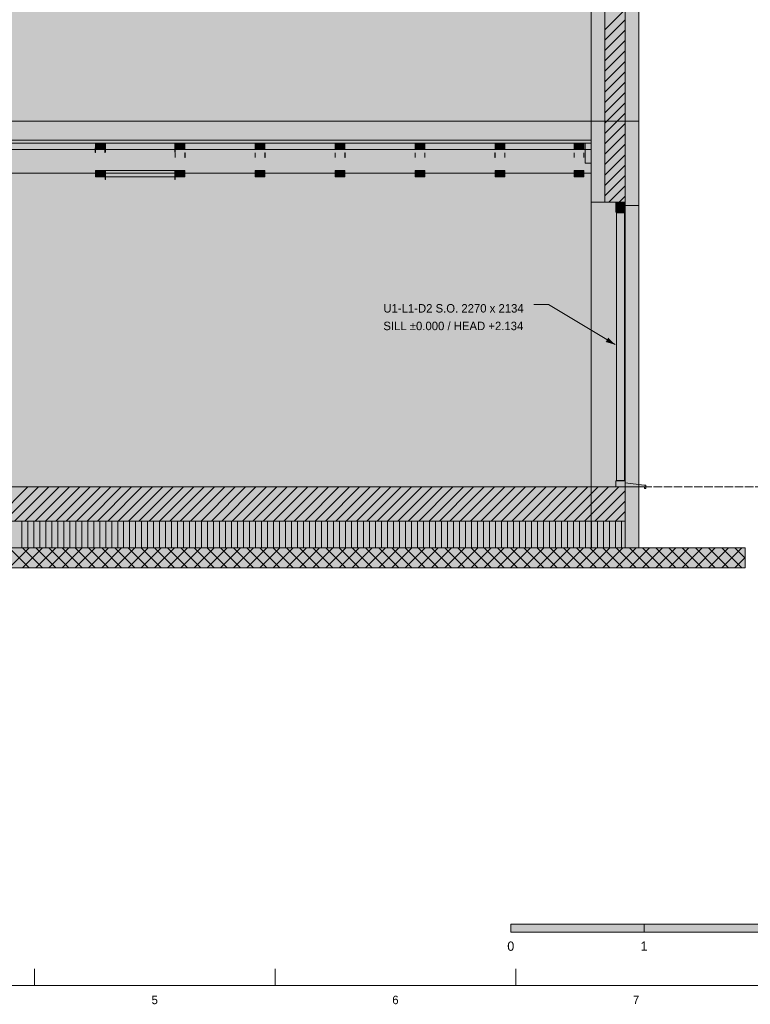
# Model space of a CAD drawing. Header units: millimetres. Extents: x 17 to 413, y 4 to 292.
# Tile 4 of 6: x 162 to 272, y 4 to 152. Entities that reach past the tile are written whole.
import ezdxf
from ezdxf.enums import TextEntityAlignment as Align

# ---------------------------------------------------------------- set-up
doc = ezdxf.new("R2010")
doc.units = ezdxf.units.MM
doc.linetypes.add('DASHED', pattern=[1.524, 1.27, -0.254])
for name, color, linetype in [('FILL-C_BDBDBF', 7, 'Continuous'), ('FILL-EPS', 7, 'Continuous'), ('FILL-INK', 7, 'Continuous'), ('FILL-LIGHT', 7, 'Continuous'), ('FILL-MASONRY_FILL', 7, 'Continuous'), ('FILL-STEEL_GREY', 7, 'Continuous'), ('FILL-TIMBER', 7, 'Continuous'), ('FILL-WHITE', 7, 'Continuous'), ('LINE-C_BF9E33', 7, 'Continuous'), ('LINE-CORE', 7, 'Continuous'), ('LINE-INK', 7, 'Continuous'), ('LINE-STEEL-DASH', 7, 'DASHED'), ('LINE-STEEL_GREY', 7, 'Continuous'), ('LINE-TIMBER_DK', 7, 'Continuous'), ('TEXT-INK', 7, 'Continuous'), ('TEXT-STEEL_GREY', 7, 'Continuous')]:
    doc.layers.add(name, color=color, linetype=linetype)

msp = doc.modelspace()

# ---------------------------------------------------------------- hatches: boundary and pattern name
at = {"layer": 'FILL-C_BDBDBF', "true_color": 0xbdbdbf}
h = msp.add_hatch(color=9, dxfattribs=at)
h.dxf.hatch_style = 1
h.paths.add_polyline_path([(253.17, 124.49), (250.12, 124.49), (250.12, 182.39), (253.17, 182.39)])
h = msp.add_hatch(color=9, dxfattribs=at)
h.dxf.hatch_style = 1
h.paths.add_polyline_path([(253.17, 72.66), (253.17, 80.99), (253.17, 81.81)])
at = {"layer": 'FILL-EPS', "true_color": 0xccffff}
h = msp.add_hatch(color=7, dxfattribs=at)
h.dxf.hatch_style = 1
h.paths.add_polyline_path([(248.09, 136.67), (248.09, 138.19), (248.09, 147.58), (248.09, 159.47), (248.09, 177.89), (248.09, 182.39), (250.12, 182.39), (250.12, 124.49), (248.36, 124.49), (248.09, 124.49), (248.09, 124.75)])
h = msp.add_hatch(color=7, dxfattribs=at)
h.dxf.hatch_style = 1
h.paths.add_polyline_path([(255.2, 182.39), (255.2, 181.71), (255.2, 181.33), (255.2, 180.64), (255.2, 177.68), (255.2, 160.23), (255.2, 147.21), (255.2, 136.67), (255.2, 135.33), (255.2, 134.88), (255.2, 134.12), (255.2, 123.99), (253.28, 123.99), (253.19, 123.99), (253.19, 124.01), (253.19, 124.49), (253.17, 124.49), (253.17, 182.39), (254.57, 182.39)])
h = msp.add_hatch(color=7, dxfattribs=at)
h.dxf.hatch_style = 1
h.paths.add_polyline_path([(255.2, 81.81), (255.2, 73.48), (255.2, 72.66), (255.02, 72.66), (253.17, 72.66), (253.17, 81.81), (255.02, 81.81)])
at = {"layer": 'FILL-INK', "true_color": 0x1a1a1a}
h = msp.add_hatch(color=250, dxfattribs=at)
h.dxf.hatch_style = 1
h.paths.add_polyline_path([(173.65, 131.96), (173.63, 131.96), (173.63, 131.96), (173.63, 132.07), (173.63, 132.65), (173.65, 132.65), (173.65, 132.65), (173.65, 132.07)])
h = msp.add_hatch(color=250, dxfattribs=at)
h.dxf.hatch_style = 1
h.paths.add_polyline_path([(175.12, 131.96), (175.1, 131.96), (175.09, 131.96), (175.09, 132.07), (175.09, 132.65), (175.12, 132.65), (175.12, 132.65), (175.12, 132.07)])
h = msp.add_hatch(color=250, dxfattribs=at)
h.dxf.hatch_style = 1
h.paths.add_polyline_path([(185.65, 131.45), (185.65, 131.22), (185.64, 131.22), (185.63, 131.22), (185.63, 131.45), (185.63, 131.93), (185.65, 131.93), (185.65, 131.93)])
h = msp.add_hatch(color=250, dxfattribs=at)
h.dxf.hatch_style = 1
h.paths.add_polyline_path([(187.12, 131.22), (187.1, 131.22), (187.09, 131.22), (187.09, 131.45), (187.09, 131.93), (187.11, 131.93), (187.12, 131.93), (187.12, 131.45)])
h = msp.add_hatch(color=250, dxfattribs=at)
h.dxf.hatch_style = 1
h.paths.add_polyline_path([(197.65, 131.22), (197.64, 131.22), (197.63, 131.22), (197.63, 131.45), (197.63, 131.93), (197.65, 131.93), (197.65, 131.93), (197.65, 131.45)])
h = msp.add_hatch(color=250, dxfattribs=at)
h.dxf.hatch_style = 1
h.paths.add_polyline_path([(199.12, 131.45), (199.12, 131.22), (199.1, 131.22), (199.09, 131.22), (199.09, 131.45), (199.09, 131.93), (199.11, 131.93), (199.12, 131.93)])
h = msp.add_hatch(color=250, dxfattribs=at)
h.dxf.hatch_style = 1
h.paths.add_polyline_path([(209.65, 131.22), (209.64, 131.22), (209.63, 131.22), (209.63, 131.45), (209.63, 131.93), (209.65, 131.93), (209.65, 131.93), (209.65, 131.45)])
h = msp.add_hatch(color=250, dxfattribs=at)
h.dxf.hatch_style = 1
h.paths.add_polyline_path([(211.12, 131.22), (211.1, 131.22), (211.09, 131.22), (211.09, 131.45), (211.09, 131.93), (211.11, 131.93), (211.12, 131.93), (211.12, 131.45)])
h = msp.add_hatch(color=250, dxfattribs=at)
h.dxf.hatch_style = 1
h.paths.add_polyline_path([(221.65, 131.45), (221.65, 131.22), (221.64, 131.22), (221.63, 131.22), (221.63, 131.45), (221.63, 131.93), (221.65, 131.93), (221.65, 131.93)])
h = msp.add_hatch(color=250, dxfattribs=at)
h.dxf.hatch_style = 1
h.paths.add_polyline_path([(223.12, 131.22), (223.1, 131.22), (223.09, 131.22), (223.09, 131.45), (223.09, 131.93), (223.11, 131.93), (223.12, 131.93), (223.12, 131.45)])
h = msp.add_hatch(color=250, dxfattribs=at)
h.dxf.hatch_style = 1
h.paths.add_polyline_path([(233.65, 131.22), (233.64, 131.22), (233.63, 131.22), (233.63, 131.45), (233.63, 131.93), (233.65, 131.93), (233.65, 131.93), (233.65, 131.45)])
h = msp.add_hatch(color=250, dxfattribs=at)
h.dxf.hatch_style = 1
h.paths.add_polyline_path([(235.12, 131.22), (235.1, 131.22), (235.09, 131.22), (235.09, 131.45), (235.09, 131.93), (235.11, 131.93), (235.12, 131.93), (235.12, 131.45)])
h = msp.add_hatch(color=250, dxfattribs=at)
h.dxf.hatch_style = 1
h.paths.add_polyline_path([(245.51, 131.22), (245.49, 131.22), (245.49, 131.22), (245.49, 131.45), (245.49, 131.93), (245.5, 131.93), (245.51, 131.93), (245.51, 131.45)])
h = msp.add_hatch(color=250, dxfattribs=at)
h.dxf.hatch_style = 1
h.paths.add_polyline_path([(246.97, 131.22), (246.96, 131.22), (246.95, 131.22), (246.95, 131.45), (246.95, 131.93), (246.97, 131.93), (246.97, 131.93), (246.97, 131.45)])
at = {"layer": 'FILL-INK', "true_color": 0x1a1a1f}
h = msp.add_hatch(color=250, dxfattribs=at)
h.dxf.hatch_style = 1
h.paths.add_polyline_path([(251.65, 103.14), (250.25, 103.54), (250.64, 104.19)])
at = {"layer": 'FILL-INK', "true_color": 0x14141a}
h = msp.add_hatch(color=250, dxfattribs=at)
h.dxf.hatch_style = 1
h.paths.add_polyline_path([(236, 15), (256, 15), (256, 16.2), (236, 16.2)])
at = {"layer": 'FILL-LIGHT', "true_color": 0xcccccf}
h = msp.add_hatch(color=254, dxfattribs=at)
h.dxf.hatch_style = 1
h.paths.add_polyline_path([(82.86, 76.66), (59.43, 76.66), (59.43, 77.29), (59.43, 81.81), (229.74, 81.81), (253.17, 81.81), (253.17, 81.19), (253.17, 76.66)])
at = {"layer": 'FILL-MASONRY_FILL', "true_color": 0xe0d9cc}
h = msp.add_hatch(color=254, dxfattribs=at)
h.dxf.hatch_style = 1
h.paths.add_polyline_path([(88.02, 69.66), (41.4, 69.66), (41.4, 70.27), (41.4, 72.66), (224.58, 72.66), (271.2, 72.66), (271.2, 72.06), (271.2, 69.66)])
at = {"layer": 'FILL-STEEL_GREY', "true_color": 0x737378}
h = msp.add_hatch(color=8, dxfattribs=at)
h.dxf.hatch_style = 1
h.paths.add_polyline_path([(159.71, 133.76), (159.71, 133.81), (160.42, 133.81), (160.51, 133.81), (165.6, 133.81), (208.51, 133.81), (212.71, 133.81), (248.09, 133.81), (248.09, 133.41), (248.09, 133.37), (243.9, 133.37), (208.51, 133.37), (203.43, 133.37), (160.51, 133.37), (160.42, 133.37), (159.71, 133.37)])
at = {"layer": 'FILL-TIMBER', "true_color": 0xedd6a8}
h = msp.add_hatch(color=41, dxfattribs=at)
h.dxf.hatch_style = 1
h.paths.add_polyline_path([(174.77, 133.37), (175.09, 133.37), (175.09, 133.16), (175.09, 132.43), (173.97, 132.43), (173.65, 132.43), (173.65, 132.64), (173.65, 133.37)])
h = msp.add_hatch(color=41, dxfattribs=at)
h.dxf.hatch_style = 1
h.paths.add_polyline_path([(187.09, 133.37), (187.09, 133.28), (187.09, 132.43), (185.78, 132.43), (185.65, 132.43), (185.65, 132.51), (185.65, 133.37), (186.97, 133.37)])
h = msp.add_hatch(color=41, dxfattribs=at)
h.dxf.hatch_style = 1
h.paths.add_polyline_path([(199.09, 133.37), (199.09, 133.28), (199.09, 132.43), (197.78, 132.43), (197.65, 132.43), (197.65, 132.51), (197.65, 133.37), (198.97, 133.37)])
h = msp.add_hatch(color=41, dxfattribs=at)
h.dxf.hatch_style = 1
h.paths.add_polyline_path([(211.09, 133.37), (211.09, 133.28), (211.09, 132.43), (209.78, 132.43), (209.65, 132.43), (209.65, 132.51), (209.65, 133.37), (210.97, 133.37)])
h = msp.add_hatch(color=41, dxfattribs=at)
h.dxf.hatch_style = 1
h.paths.add_polyline_path([(223.09, 133.37), (223.09, 133.28), (223.09, 132.43), (221.78, 132.43), (221.65, 132.43), (221.65, 132.51), (221.65, 133.37), (222.97, 133.37)])
h = msp.add_hatch(color=41, dxfattribs=at)
h.dxf.hatch_style = 1
h.paths.add_polyline_path([(235.09, 133.37), (235.09, 133.28), (235.09, 132.43), (233.78, 132.43), (233.65, 132.43), (233.65, 132.51), (233.65, 133.37), (234.97, 133.37)])
h = msp.add_hatch(color=41, dxfattribs=at)
h.dxf.hatch_style = 1
h.paths.add_polyline_path([(246.95, 133.37), (246.95, 133.28), (246.95, 132.43), (245.64, 132.43), (245.51, 132.43), (245.51, 132.51), (245.51, 133.37), (246.82, 133.37)])
h = msp.add_hatch(color=41, dxfattribs=at)
h.dxf.hatch_style = 1
h.paths.add_polyline_path([(248.09, 133.37), (248.09, 133.12), (248.09, 130.37), (247.23, 130.37), (247.15, 130.37), (247.15, 130.62), (247.15, 133.37), (248.01, 133.37)])
h = msp.add_hatch(color=41, dxfattribs=at)
h.dxf.hatch_style = 1
h.paths.add_polyline_path([(175.09, 129.25), (175.09, 129.05), (175.09, 128.31), (173.95, 128.31), (173.65, 128.31), (173.65, 128.5), (173.65, 129.25), (174.8, 129.25)])
h = msp.add_hatch(color=41, dxfattribs=at)
h.dxf.hatch_style = 1
h.paths.add_polyline_path([(186.98, 129.25), (187.09, 129.25), (187.09, 129.17), (187.09, 128.31), (185.77, 128.31), (185.65, 128.31), (185.65, 128.38), (185.65, 129.25)])
h = msp.add_hatch(color=41, dxfattribs=at)
h.dxf.hatch_style = 1
h.paths.add_polyline_path([(199.09, 129.25), (199.09, 129.17), (199.09, 128.31), (197.77, 128.31), (197.65, 128.31), (197.65, 128.38), (197.65, 129.25), (198.98, 129.25)])
h = msp.add_hatch(color=41, dxfattribs=at)
h.dxf.hatch_style = 1
h.paths.add_polyline_path([(211.09, 129.25), (211.09, 129.17), (211.09, 128.31), (209.77, 128.31), (209.65, 128.31), (209.65, 128.38), (209.65, 129.25), (210.98, 129.25)])
h = msp.add_hatch(color=41, dxfattribs=at)
h.dxf.hatch_style = 1
h.paths.add_polyline_path([(223.09, 129.25), (223.09, 129.17), (223.09, 128.31), (221.77, 128.31), (221.65, 128.31), (221.65, 128.38), (221.65, 129.25), (222.98, 129.25)])
h = msp.add_hatch(color=41, dxfattribs=at)
h.dxf.hatch_style = 1
h.paths.add_polyline_path([(235.09, 129.25), (235.09, 129.17), (235.09, 128.31), (233.77, 128.31), (233.65, 128.31), (233.65, 128.38), (233.65, 129.25), (234.98, 129.25)])
h = msp.add_hatch(color=41, dxfattribs=at)
h.dxf.hatch_style = 1
h.paths.add_polyline_path([(246.95, 129.25), (246.95, 129.17), (246.95, 128.31), (245.63, 128.31), (245.51, 128.31), (245.51, 128.38), (245.51, 129.25), (246.83, 129.25)])
h = msp.add_hatch(color=41, dxfattribs=at)
h.dxf.hatch_style = 1
h.paths.add_polyline_path([(253.09, 124.39), (253.17, 124.39), (253.17, 124.32), (253.17, 122.99), (251.84, 122.99), (251.77, 122.99), (251.77, 123.06), (251.77, 124.39)])
h = msp.add_hatch(color=41, dxfattribs=at)
h.dxf.hatch_style = 1
h.paths.add_polyline_path([(251.85, 105.96), (251.85, 121.43), (251.85, 121.62), (251.85, 122.93), (252.93, 122.93), (253.09, 122.93), (253.09, 122.74), (253.09, 121.43), (253.09, 101.74), (253.09, 86.27), (253.09, 85.83), (253.09, 82.77), (252, 82.77), (251.85, 82.77), (251.85, 83.2), (251.85, 86.27)])
h = msp.add_hatch(color=41, dxfattribs=at)
h.dxf.hatch_style = 1
h.paths.add_polyline_path([(251.77, 82.41), (251.77, 82.71), (253.14, 82.71), (253.17, 82.71), (253.17, 82.7), (253.17, 82.41), (256.02, 82.06), (256.15, 82.05), (256.26, 82.05), (256.27, 82.05), (256.27, 82.03), (256.27, 81.57), (256.07, 81.57), (256.07, 81.57), (256.07, 81.58), (256.07, 81.81), (251.95, 81.81), (251.77, 81.81), (251.77, 81.83), (251.77, 82.41)])
at = {"layer": 'FILL-TIMBER', "true_color": 0xfced9e}
h = msp.add_hatch(color=41, dxfattribs=at)
h.dxf.hatch_style = 1
h.paths.add_polyline_path([(253.17, 72.66), (82.86, 72.66), (59.43, 72.66), (59.43, 72.91), (59.43, 74.66), (59.43, 74.91), (59.43, 76.66), (229.74, 76.66), (253.17, 76.66), (253.17, 76.42), (253.17, 74.66), (253.17, 74.42)])
at = {"layer": 'FILL-WHITE', "true_color": 0xffffff}
h = msp.add_hatch(color=7, dxfattribs=at)
h.dxf.hatch_style = 1
h.paths.add_polyline_path([(64.52, 187.57), (148.53, 246.4), (164.07, 246.4), (248.09, 187.57), (248.09, 136.67), (64.52, 136.67)])
h.paths.add_polyline_path([(176.8, 154.46), (176.8, 175.81), (162.79, 175.81), (162.79, 154.46)], flags=0)
h = msp.add_hatch(color=7, dxfattribs=at)
h.dxf.hatch_style = 1
h.paths.add_polyline_path([(64.52, 182.39), (64.72, 182.39), (64.72, 187.71), (148.53, 246.4), (164.07, 246.4), (165.17, 245.63), (165.97, 245.07), (165.99, 245.06), (247.16, 188.22), (247.89, 187.71), (247.89, 182.39), (248.09, 182.39), (248.09, 136.67), (64.52, 136.67)])
h.paths.add_polyline_path([(177.3, 154.46), (177.3, 176.31), (177.27, 176.3), (177.27, 176.31), (162.29, 176.31), (162.29, 154.46)], flags=0)
h = msp.add_hatch(color=7, dxfattribs=at)
h.dxf.hatch_style = 1
h.paths.add_polyline_path([(248.09, 187.57), (255.2, 182.59), (255.2, 136.67), (248.09, 136.67)])
h = msp.add_hatch(color=7, dxfattribs=at)
h.dxf.hatch_style = 1
h.paths.add_polyline_path([(255.2, 182.39), (255.2, 136.67), (248.09, 136.67), (248.09, 136.67), (248.09, 166.09), (248.09, 166.1), (248.09, 166.1), (248.09, 182.39), (248.09, 182.39)])
h = msp.add_hatch(color=7, dxfattribs=at)
h.dxf.hatch_style = 1
h.paths.add_polyline_path([(248.09, 136.67), (248.09, 182.39), (255.2, 182.39), (255.2, 136.67)])
h = msp.add_hatch(color=7, dxfattribs=at)
h.dxf.hatch_style = 1
h.paths.add_polyline_path([(64.52, 81.81), (64.52, 136.67), (248.09, 136.67), (248.09, 81.81)])
h = msp.add_hatch(color=7, dxfattribs=at)
h.dxf.hatch_style = 1
h.paths.add_polyline_path([(64.52, 136.67), (248.09, 136.67), (248.09, 81.81), (64.52, 81.81), (64.52, 136.67)])
h = msp.add_hatch(color=7, dxfattribs=at)
h.dxf.hatch_style = 1
h.paths.add_polyline_path([(248.09, 136.67), (248.08, 136.64), (248.08, 136.64)])
h = msp.add_hatch(color=7, dxfattribs=at)
h.dxf.hatch_style = 1
h.paths.add_polyline_path([(248.09, 136.67), (255.2, 136.67), (255.2, 81.81), (248.09, 81.81), (248.09, 81.81), (248.09, 136.67), (248.09, 136.67), (248.09, 136.7), (248.09, 136.7)])
h = msp.add_hatch(color=7, dxfattribs=at)
h.dxf.hatch_style = 1
h.paths.add_polyline_path([(248.09, 81.81), (248.09, 136.67), (255.2, 136.67), (255.2, 81.81), (248.09, 81.81)])
h = msp.add_hatch(color=7, dxfattribs=at)
h.dxf.hatch_style = 1
h.paths.add_polyline_path([(248.12, 136.67), (248.12, 136.66), (248.09, 136.67)])
h = msp.add_hatch(color=7, dxfattribs=at)
h.dxf.hatch_style = 1
h.paths.add_polyline_path([(248.09, 81.81), (248.09, 136.67), (255.2, 136.67), (255.2, 81.81)])
h = msp.add_hatch(color=7, dxfattribs=at)
h.dxf.hatch_style = 1
h.paths.add_polyline_path([(255.21, 136.64), (255.21, 136.64), (255.2, 136.67)])
h = msp.add_hatch(color=7, dxfattribs=at)
h.dxf.hatch_style = 1
h.paths.add_polyline_path([(64.51, 133.37), (64.51, 133.81), (112.51, 133.81), (160.51, 133.81), (208.51, 133.81), (248.09, 133.81), (248.09, 133.37), (208.51, 133.37), (160.51, 133.37), (112.51, 133.37), (64.51, 133.37)])
h = msp.add_hatch(color=7, dxfattribs=at)
h.dxf.hatch_style = 1
h.paths.add_polyline_path([(159.71, 132.43), (247.15, 132.43), (247.15, 133.37), (248.09, 133.37), (248.09, 128.87), (159.71, 128.87)])
h = msp.add_hatch(color=7, dxfattribs=at)
h.dxf.hatch_style = 1
h.paths.add_polyline_path([(173.65, 133.37), (175.09, 133.37), (175.09, 132.43), (173.65, 132.43)])
h = msp.add_hatch(color=7, dxfattribs=at)
h.dxf.hatch_style = 1
h.paths.add_polyline_path([(175.12, 132.03), (175.12, 133.37), (175.18, 133.37), (175.18, 132.03), (175.12, 132.03)])
h = msp.add_hatch(color=7, dxfattribs=at)
h.dxf.hatch_style = 1
h.paths.add_polyline_path([(175.12, 133.37), (175.18, 133.37), (175.18, 132.03), (175.12, 132.03), (175.12, 133.37)])
h = msp.add_hatch(color=7, dxfattribs=at)
h.dxf.hatch_style = 1
h.paths.add_polyline_path([(175.18, 133.37), (185.57, 133.37), (185.57, 132.43), (175.18, 132.43)])
h = msp.add_hatch(color=7, dxfattribs=at)
h.dxf.hatch_style = 1
h.paths.add_polyline_path([(185.57, 133.37), (185.57, 132.43), (175.18, 132.43), (175.18, 133.37)])
h = msp.add_hatch(color=7, dxfattribs=at)
h.dxf.hatch_style = 1
h.paths.add_polyline_path([(185.57, 132.03), (185.57, 133.37), (185.63, 133.37), (185.63, 132.03), (185.57, 132.03)])
h = msp.add_hatch(color=7, dxfattribs=at)
h.dxf.hatch_style = 1
h.paths.add_polyline_path([(185.57, 133.37), (185.63, 133.37), (185.63, 132.03), (185.57, 132.03), (185.57, 133.37)])
h = msp.add_hatch(color=7, dxfattribs=at)
h.dxf.hatch_style = 1
h.paths.add_polyline_path([(185.65, 133.37), (187.09, 133.37), (187.09, 132.43), (185.65, 132.43)])
h = msp.add_hatch(color=7, dxfattribs=at)
h.dxf.hatch_style = 1
h.paths.add_polyline_path([(197.65, 133.37), (199.09, 133.37), (199.09, 132.43), (197.65, 132.43)])
h = msp.add_hatch(color=7, dxfattribs=at)
h.dxf.hatch_style = 1
h.paths.add_polyline_path([(209.65, 133.37), (211.09, 133.37), (211.09, 132.43), (209.65, 132.43)])
h = msp.add_hatch(color=7, dxfattribs=at)
h.dxf.hatch_style = 1
h.paths.add_polyline_path([(221.65, 133.37), (223.09, 133.37), (223.09, 132.43), (221.65, 132.43)])
h = msp.add_hatch(color=7, dxfattribs=at)
h.dxf.hatch_style = 1
h.paths.add_polyline_path([(233.65, 133.37), (235.09, 133.37), (235.09, 132.43), (233.65, 132.43)])
h = msp.add_hatch(color=7, dxfattribs=at)
h.dxf.hatch_style = 1
h.paths.add_polyline_path([(245.51, 133.37), (246.95, 133.37), (246.95, 132.43), (245.51, 132.43)])
h = msp.add_hatch(color=7, dxfattribs=at)
h.dxf.hatch_style = 1
h.paths.add_polyline_path([(159.71, 132.43), (248.09, 132.43), (248.09, 128.87), (159.71, 128.87)])
h = msp.add_hatch(color=7, dxfattribs=at)
h.dxf.hatch_style = 1
h.paths.add_polyline_path([(173.65, 129.25), (175.09, 129.25), (175.09, 128.31), (173.65, 128.31)])
h = msp.add_hatch(color=7, dxfattribs=at)
h.dxf.hatch_style = 1
h.paths.add_polyline_path([(175.12, 127.91), (175.12, 129.25), (175.18, 129.25), (175.18, 127.91), (175.12, 127.91)])
h = msp.add_hatch(color=7, dxfattribs=at)
h.dxf.hatch_style = 1
h.paths.add_polyline_path([(175.12, 129.25), (175.18, 129.25), (175.18, 127.91), (175.12, 127.91), (175.12, 129.25)])
h = msp.add_hatch(color=7, dxfattribs=at)
h.dxf.hatch_style = 1
h.paths.add_polyline_path([(175.18, 129.25), (185.57, 129.25), (185.57, 128.31), (175.18, 128.31)])
h = msp.add_hatch(color=7, dxfattribs=at)
h.dxf.hatch_style = 1
h.paths.add_polyline_path([(185.57, 129.25), (185.57, 128.31), (175.18, 128.31), (175.18, 129.25)])
h = msp.add_hatch(color=7, dxfattribs=at)
h.dxf.hatch_style = 1
h.paths.add_polyline_path([(185.57, 127.91), (185.57, 129.25), (185.63, 129.25), (185.63, 127.91), (185.57, 127.91)])
h = msp.add_hatch(color=7, dxfattribs=at)
h.dxf.hatch_style = 1
h.paths.add_polyline_path([(185.57, 129.25), (185.63, 129.25), (185.63, 127.91), (185.57, 127.91), (185.57, 129.25)])
h = msp.add_hatch(color=7, dxfattribs=at)
h.dxf.hatch_style = 1
h.paths.add_polyline_path([(185.65, 129.25), (187.09, 129.25), (187.09, 128.31), (185.65, 128.31)])
h = msp.add_hatch(color=7, dxfattribs=at)
h.dxf.hatch_style = 1
h.paths.add_polyline_path([(197.65, 129.25), (199.09, 129.25), (199.09, 128.31), (197.65, 128.31)])
h = msp.add_hatch(color=7, dxfattribs=at)
h.dxf.hatch_style = 1
h.paths.add_polyline_path([(209.65, 129.25), (211.09, 129.25), (211.09, 128.31), (209.65, 128.31)])
h = msp.add_hatch(color=7, dxfattribs=at)
h.dxf.hatch_style = 1
h.paths.add_polyline_path([(221.65, 129.25), (223.09, 129.25), (223.09, 128.31), (221.65, 128.31)])
h = msp.add_hatch(color=7, dxfattribs=at)
h.dxf.hatch_style = 1
h.paths.add_polyline_path([(233.65, 129.25), (235.09, 129.25), (235.09, 128.31), (233.65, 128.31)])
h = msp.add_hatch(color=7, dxfattribs=at)
h.dxf.hatch_style = 1
h.paths.add_polyline_path([(245.51, 129.25), (246.95, 129.25), (246.95, 128.31), (245.51, 128.31)])
h = msp.add_hatch(color=7, dxfattribs=at)
h.dxf.hatch_style = 1
h.paths.add_polyline_path([(253.19, 124.49), (253.19, 81.81), (248.09, 81.81), (248.09, 124.49)])
h = msp.add_hatch(color=7, dxfattribs=at)
h.dxf.hatch_style = 1
h.paths.add_polyline_path([(253.19, 123.99), (255.2, 123.99), (255.2, 81.81), (253.19, 81.81)])
h = msp.add_hatch(color=7, dxfattribs=at)
h.dxf.hatch_style = 1
h.paths.add_polyline_path([(59.43, 81.81), (253.17, 81.81), (253.17, 76.66), (59.43, 76.66)])
h = msp.add_hatch(color=7, dxfattribs=at)
h.dxf.hatch_style = 1
h.paths.add_polyline_path([(64.52, 81.81), (248.09, 81.81), (248.09, 72.66), (64.52, 72.66)])
h = msp.add_hatch(color=7, dxfattribs=at)
h.dxf.hatch_style = 1
h.paths.add_polyline_path([(64.52, 81.81), (66.55, 81.81), (248.09, 81.81), (248.09, 72.66), (66.55, 72.66), (64.52, 72.66)])
h = msp.add_hatch(color=7, dxfattribs=at)
h.dxf.hatch_style = 1
h.paths.add_polyline_path([(248.09, 72.66), (248.09, 81.81), (255.2, 81.81), (255.2, 72.66), (248.09, 72.66)])
h = msp.add_hatch(color=7, dxfattribs=at)
h.dxf.hatch_style = 1
h.paths.add_polyline_path([(253.17, 81.81), (253.17, 72.66), (248.09, 72.66), (248.09, 81.81)])
h = msp.add_hatch(color=7, dxfattribs=at)
h.dxf.hatch_style = 1
h.paths.add_polyline_path([(255.2, 81.81), (255.2, 72.66), (253.17, 72.66), (253.17, 81.81)])
h = msp.add_hatch(color=7, dxfattribs=at)
h.dxf.hatch_style = 1
h.paths.add_polyline_path([(253.17, 81.81), (255.2, 81.81), (255.2, 72.66), (253.17, 72.66)])
h = msp.add_hatch(color=7, dxfattribs=at)
h.dxf.hatch_style = 1
h.paths.add_polyline_path([(256, 15), (276, 15), (276, 16.2), (256, 16.2)])

# ---------------------------------------------------------------- linework, layer by layer
at = {"layer": 'LINE-C_BF9E33', "lineweight": 5}
for p, q in [((162.6, 72.66), (162.6, 76.66)), ((163.5, 72.66), (163.5, 76.66)), ((164.4, 72.66), (164.4, 76.66)), ((165.3, 72.66), (165.3, 76.66)), ((166.2, 72.66), (166.2, 76.66)), ((167.1, 72.66), (167.1, 76.66)), ((168, 72.66), (168, 76.66)), ((168.9, 72.66), (168.9, 76.66)), ((169.8, 72.66), (169.8, 76.66)), ((170.7, 72.66), (170.7, 76.66)), ((171.6, 72.66), (171.6, 76.66)), ((172.5, 72.66), (172.5, 76.66)), ((173.4, 72.66), (173.4, 76.66)), ((174.3, 72.66), (174.3, 76.66)), ((175.2, 72.66), (175.2, 76.66)), ((176.1, 72.66), (176.1, 76.66)), ((177, 72.66), (177, 76.66)), ((177.9, 72.66), (177.9, 76.66)), ((178.8, 72.66), (178.8, 76.66)), ((179.7, 72.66), (179.7, 76.66)), ((180.6, 72.66), (180.6, 76.66)), ((181.5, 72.66), (181.5, 76.66)), ((182.4, 72.66), (182.4, 76.66)), ((183.3, 72.66), (183.3, 76.66)), ((184.2, 72.66), (184.2, 76.66)), ((185.1, 72.66), (185.1, 76.66)), ((186, 72.66), (186, 76.66)), ((186.9, 72.66), (186.9, 76.66)), ((187.8, 72.66), (187.8, 76.66)), ((188.7, 72.66), (188.7, 76.66)), ((189.6, 72.66), (189.6, 76.66)), ((190.5, 72.66), (190.5, 76.66)), ((191.4, 72.66), (191.4, 76.66)), ((192.3, 72.66), (192.3, 76.66)), ((193.2, 72.66), (193.2, 76.66)), ((194.1, 72.66), (194.1, 76.66)), ((195, 72.66), (195, 76.66)), ((195.9, 72.66), (195.9, 76.66)), ((196.8, 72.66), (196.8, 76.66)), ((197.7, 72.66), (197.7, 76.66)), ((198.6, 72.66), (198.6, 76.66)), ((199.5, 72.66), (199.5, 76.66)), ((200.4, 72.66), (200.4, 76.66)), ((201.3, 72.66), (201.3, 76.66)), ((202.2, 72.66), (202.2, 76.66)), ((203.1, 72.66), (203.1, 76.66)), ((204, 72.66), (204, 76.66)), ((204.9, 72.66), (204.9, 76.66)), ((205.8, 72.66), (205.8, 76.66)), ((206.7, 72.66), (206.7, 76.66)), ((207.6, 72.66), (207.6, 76.66)), ((208.5, 72.66), (208.5, 76.66)), ((209.4, 72.66), (209.4, 76.66)), ((210.3, 72.66), (210.3, 76.66)), ((211.2, 72.66), (211.2, 76.66)), ((212.1, 72.66), (212.1, 76.66)), ((213, 72.66), (213, 76.66)), ((213.9, 72.66), (213.9, 76.66)), ((214.8, 72.66), (214.8, 76.66)), ((215.7, 72.66), (215.7, 76.66)), ((216.6, 72.66), (216.6, 76.66)), ((217.5, 72.66), (217.5, 76.66)), ((218.4, 72.66), (218.4, 76.66)), ((219.3, 72.66), (219.3, 76.66)), ((220.2, 72.66), (220.2, 76.66)), ((221.1, 72.66), (221.1, 76.66)), ((222, 72.66), (222, 76.66)), ((222.9, 72.66), (222.9, 76.66)), ((223.8, 72.66), (223.8, 76.66)), ((224.7, 72.66), (224.7, 76.66)), ((225.6, 72.66), (225.6, 76.66)), ((226.5, 72.66), (226.5, 76.66)), ((227.4, 72.66), (227.4, 76.66)), ((228.3, 72.66), (228.3, 76.66)), ((229.2, 72.66), (229.2, 76.66)), ((230.1, 72.66), (230.1, 76.66)), ((231, 72.66), (231, 76.66)), ((231.9, 72.66), (231.9, 76.66)), ((232.8, 72.66), (232.8, 76.66)), ((233.7, 72.66), (233.7, 76.66)), ((234.6, 72.66), (234.6, 76.66)), ((235.5, 72.66), (235.5, 76.66)), ((236.4, 72.66), (236.4, 76.66)), ((237.3, 72.66), (237.3, 76.66)), ((238.2, 72.66), (238.2, 76.66)), ((239.1, 72.66), (239.1, 76.66)), ((240, 72.66), (240, 76.66)), ((240.9, 72.66), (240.9, 76.66)), ((241.8, 72.66), (241.8, 76.66)), ((242.7, 72.66), (242.7, 76.66)), ((243.6, 72.66), (243.6, 76.66)), ((244.5, 72.66), (244.5, 76.66)), ((245.4, 72.66), (245.4, 76.66)), ((246.3, 72.66), (246.3, 76.66)), ((247.2, 72.66), (247.2, 76.66)), ((248.1, 72.66), (248.1, 76.66)), ((249, 72.66), (249, 76.66)), ((249.9, 72.66), (249.9, 76.66)), ((250.8, 72.66), (250.8, 76.66)), ((251.7, 72.66), (251.7, 76.66)), ((252.6, 72.66), (252.6, 76.66))]:
    msp.add_line(p, q, dxfattribs=at)
at = {"layer": 'LINE-CORE', "lineweight": 5}
for points in [[(64.52, 187.57), (148.53, 246.4), (164.07, 246.4), (164.07, 246.4), (164.07, 246.4), (248.09, 187.57), (248.09, 187.57), (248.09, 136.67), (248.09, 136.67), (64.52, 136.67)], [(64.52, 182.39), (64.72, 182.39), (64.72, 187.71), (148.53, 246.4), (148.53, 246.4), (148.53, 246.4), (164.07, 246.4), (164.07, 246.4), (165.17, 245.63), (165.97, 245.07), (165.99, 245.06), (247.16, 188.22), (247.89, 187.71), (247.89, 182.39), (248.09, 182.39), (248.09, 136.67), (248.09, 136.67), (64.52, 136.67)], [(248.09, 187.57), (255.2, 182.59), (255.2, 136.67), (248.09, 136.67)], [(255.2, 182.39), (255.2, 136.67), (248.09, 136.67), (248.09, 136.67), (248.09, 166.09), (248.09, 166.1), (248.09, 166.1), (248.09, 182.39), (248.09, 182.39)], [(248.09, 136.67), (248.09, 182.39), (255.2, 182.39), (255.2, 182.39), (255.2, 136.67), (248.09, 136.67)], [(64.52, 81.81), (64.52, 136.67), (248.09, 136.67), (248.09, 81.81), (64.52, 81.81)], [(64.52, 136.67), (64.52, 136.67), (248.09, 136.67), (248.09, 81.81), (64.52, 81.81), (64.52, 136.67), (64.52, 136.67)], [(248.09, 136.67), (248.08, 136.64), (248.08, 136.64)], [(248.09, 136.67), (255.2, 136.67), (255.2, 81.81), (255.2, 81.81), (255.2, 81.81), (248.09, 81.81), (248.09, 81.81), (248.09, 81.81), (248.09, 81.81), (248.09, 136.67), (248.09, 136.67), (248.09, 136.67), (248.09, 136.7), (248.09, 136.7), (248.09, 136.7)], [(248.09, 81.81), (248.09, 81.81), (248.09, 136.67), (255.2, 136.67), (255.2, 136.67), (255.2, 136.67), (255.2, 136.67), (255.2, 81.81), (248.09, 81.81), (248.09, 81.81)], [(248.12, 136.67), (248.12, 136.66), (248.09, 136.67), (248.09, 136.67)], [(248.09, 81.81), (248.09, 136.67), (255.2, 136.67), (255.2, 136.67), (255.2, 81.81), (248.09, 81.81)], [(255.21, 136.64), (255.21, 136.64), (255.2, 136.67)], [(64.51, 133.37), (64.51, 133.81), (112.51, 133.81), (112.51, 133.81), (160.51, 133.81), (160.51, 133.81), (208.51, 133.81), (208.51, 133.81), (248.09, 133.81), (248.09, 133.81), (248.09, 133.37), (208.51, 133.37), (208.51, 133.37), (160.51, 133.37), (160.51, 133.37), (112.51, 133.37), (112.51, 133.37), (64.51, 133.37), (64.51, 133.37), (64.51, 133.37)], [(159.71, 132.43), (247.15, 132.43), (247.15, 133.37), (248.09, 133.37), (248.09, 128.87), (248.09, 128.87), (159.71, 128.87), (159.71, 132.43)], [(173.65, 133.37), (175.09, 133.37), (175.09, 132.43), (173.65, 132.43)], [(175.12, 132.03), (175.12, 132.03), (175.12, 133.37), (175.18, 133.37), (175.18, 133.37), (175.18, 133.37), (175.18, 133.37), (175.18, 132.03), (175.12, 132.03), (175.12, 132.03)], [(175.12, 133.37), (175.12, 133.37), (175.18, 133.37), (175.18, 132.03), (175.18, 132.03), (175.18, 132.03), (175.18, 132.03), (175.12, 132.03), (175.12, 133.37), (175.12, 133.37)], [(175.18, 133.37), (185.57, 133.37), (185.57, 132.43), (175.18, 132.43)], [(185.57, 133.37), (185.57, 132.43), (175.18, 132.43), (175.18, 133.37)], [(185.57, 132.03), (185.57, 132.03), (185.57, 133.37), (185.63, 133.37), (185.63, 133.37), (185.63, 133.37), (185.63, 133.37), (185.63, 132.03), (185.57, 132.03), (185.57, 132.03)], [(185.57, 133.37), (185.63, 133.37), (185.63, 132.03), (185.63, 132.03), (185.63, 132.03), (185.63, 132.03), (185.57, 132.03), (185.57, 133.37), (185.57, 133.37), (185.57, 133.37)], [(185.65, 133.37), (187.09, 133.37), (187.09, 132.43), (185.65, 132.43)], [(197.65, 133.37), (199.09, 133.37), (199.09, 132.43), (197.65, 132.43)], [(209.65, 133.37), (211.09, 133.37), (211.09, 132.43), (209.65, 132.43)], [(221.65, 133.37), (223.09, 133.37), (223.09, 132.43), (221.65, 132.43)], [(233.65, 133.37), (235.09, 133.37), (235.09, 132.43), (233.65, 132.43)], [(245.51, 133.37), (246.95, 133.37), (246.95, 132.43), (245.51, 132.43)], [(159.71, 132.43), (248.09, 132.43), (248.09, 132.43), (248.09, 128.87), (159.71, 128.87), (159.71, 128.87)], [(173.65, 129.25), (175.09, 129.25), (175.09, 128.31), (173.65, 128.31)], [(175.12, 127.91), (175.12, 127.91), (175.12, 129.25), (175.18, 129.25), (175.18, 129.25), (175.18, 129.25), (175.18, 129.25), (175.18, 127.91), (175.12, 127.91), (175.12, 127.91)], [(175.12, 129.25), (175.12, 129.25), (175.18, 129.25), (175.18, 127.91), (175.18, 127.91), (175.18, 127.91), (175.18, 127.91), (175.12, 127.91), (175.12, 129.25), (175.12, 129.25)], [(175.18, 129.25), (185.57, 129.25), (185.57, 128.31), (175.18, 128.31)], [(185.57, 129.25), (185.57, 128.31), (175.18, 128.31), (175.18, 129.25)], [(185.57, 127.91), (185.57, 127.91), (185.57, 129.25), (185.63, 129.25), (185.63, 129.25), (185.63, 129.25), (185.63, 129.25), (185.63, 127.91), (185.57, 127.91), (185.57, 127.91)], [(185.57, 129.25), (185.63, 129.25), (185.63, 127.91), (185.63, 127.91), (185.63, 127.91), (185.63, 127.91), (185.57, 127.91), (185.57, 129.25), (185.57, 129.25), (185.57, 129.25)], [(185.65, 129.25), (187.09, 129.25), (187.09, 128.31), (185.65, 128.31)], [(197.65, 129.25), (199.09, 129.25), (199.09, 128.31), (197.65, 128.31)], [(209.65, 129.25), (211.09, 129.25), (211.09, 128.31), (209.65, 128.31)], [(221.65, 129.25), (223.09, 129.25), (223.09, 128.31), (221.65, 128.31)], [(233.65, 129.25), (235.09, 129.25), (235.09, 128.31), (233.65, 128.31)], [(245.51, 129.25), (246.95, 129.25), (246.95, 128.31), (245.51, 128.31)], [(253.19, 124.49), (253.19, 81.81), (253.19, 81.81), (248.09, 81.81), (248.09, 124.49), (248.09, 124.49)], [(253.19, 123.99), (253.19, 123.99), (255.2, 123.99), (255.2, 81.81), (255.2, 81.81), (255.2, 81.81), (255.2, 81.81), (253.19, 81.81), (253.19, 123.99)], [(59.43, 81.81), (253.17, 81.81), (253.17, 81.81), (253.17, 76.66), (59.43, 76.66)], [(64.52, 81.81), (248.09, 81.81), (248.09, 72.66), (64.52, 72.66)], [(64.52, 81.81), (64.52, 81.81), (64.52, 81.81), (66.55, 81.81), (248.09, 81.81), (248.09, 72.66), (248.09, 72.66), (248.09, 72.66), (248.09, 72.66), (66.55, 72.66), (66.55, 72.66), (66.55, 72.66), (64.52, 72.66), (64.52, 81.81)], [(248.09, 72.66), (248.09, 72.66), (248.09, 81.81), (255.2, 81.81), (255.2, 81.81), (255.2, 81.81), (255.2, 81.81), (255.2, 72.66), (248.09, 72.66), (248.09, 72.66)], [(253.17, 81.81), (253.17, 72.66), (248.09, 72.66), (248.09, 81.81)], [(255.2, 81.81), (255.2, 72.66), (253.17, 72.66), (253.17, 81.81), (253.17, 81.81)], [(253.17, 81.81), (255.2, 81.81), (255.2, 81.81), (255.2, 72.66), (253.17, 72.66)]]:
    msp.add_lwpolyline(points, close=True, dxfattribs=at)
at = {"layer": 'LINE-INK', "lineweight": 5}
for p, q in [((241.65, 109.14), (239.45, 109.14)), ((251.65, 103.14), (241.65, 109.14)), ((164.5, 7), (164.5, 9.5)), ((200.62, 7), (200.62, 9.5)), ((236.75, 7), (236.75, 9.5))]:
    msp.add_line(p, q, dxfattribs=at)
for points in [[(20, 7), (413, 7), (413, 290), (20, 290)], [(248.09, 136.67), (248.09, 138.19), (248.09, 147.58), (248.09, 159.47), (248.09, 177.89), (248.09, 182.39), (250.12, 182.39), (250.12, 124.49), (248.36, 124.49), (248.09, 124.49), (248.09, 124.75)], [(253.17, 124.49), (250.12, 124.49), (250.12, 182.39), (253.17, 182.39)], [(255.2, 182.39), (255.2, 181.71), (255.2, 181.33), (255.2, 180.64), (255.2, 177.68), (255.2, 160.23), (255.2, 147.21), (255.2, 136.67), (255.2, 135.33), (255.2, 134.88), (255.2, 134.12), (255.2, 123.99), (253.28, 123.99), (253.19, 123.99), (253.19, 124.01), (253.19, 124.49), (253.17, 124.49), (253.17, 182.39), (254.57, 182.39)], [(159.71, 133.76), (159.71, 133.81), (160.42, 133.81), (160.51, 133.81), (165.6, 133.81), (208.51, 133.81), (212.71, 133.81), (248.09, 133.81), (248.09, 133.41), (248.09, 133.37), (243.9, 133.37), (208.51, 133.37), (203.43, 133.37), (160.51, 133.37), (160.42, 133.37), (159.71, 133.37)], [(174.77, 133.37), (175.09, 133.37), (175.09, 133.16), (175.09, 132.43), (173.97, 132.43), (173.65, 132.43), (173.65, 132.64), (173.65, 133.37)], [(187.09, 133.37), (187.09, 133.28), (187.09, 132.43), (185.78, 132.43), (185.65, 132.43), (185.65, 132.51), (185.65, 133.37), (186.97, 133.37)], [(199.09, 133.37), (199.09, 133.28), (199.09, 132.43), (197.78, 132.43), (197.65, 132.43), (197.65, 132.51), (197.65, 133.37), (198.97, 133.37)], [(211.09, 133.37), (211.09, 133.28), (211.09, 132.43), (209.78, 132.43), (209.65, 132.43), (209.65, 132.51), (209.65, 133.37), (210.97, 133.37)], [(223.09, 133.37), (223.09, 133.28), (223.09, 132.43), (221.78, 132.43), (221.65, 132.43), (221.65, 132.51), (221.65, 133.37), (222.97, 133.37)], [(235.09, 133.37), (235.09, 133.28), (235.09, 132.43), (233.78, 132.43), (233.65, 132.43), (233.65, 132.51), (233.65, 133.37), (234.97, 133.37)], [(246.95, 133.37), (246.95, 133.28), (246.95, 132.43), (245.64, 132.43), (245.51, 132.43), (245.51, 132.51), (245.51, 133.37), (246.82, 133.37)], [(248.09, 133.37), (248.09, 133.12), (248.09, 130.37), (247.23, 130.37), (247.15, 130.37), (247.15, 130.62), (247.15, 133.37), (248.01, 133.37)], [(173.65, 131.96), (173.63, 131.96), (173.63, 131.96), (173.63, 132.07), (173.63, 132.65), (173.65, 132.65), (173.65, 132.65), (173.65, 132.07)], [(175.12, 131.96), (175.1, 131.96), (175.09, 131.96), (175.09, 132.07), (175.09, 132.65), (175.12, 132.65), (175.12, 132.65), (175.12, 132.07)], [(185.65, 131.45), (185.65, 131.22), (185.64, 131.22), (185.63, 131.22), (185.63, 131.45), (185.63, 131.93), (185.65, 131.93), (185.65, 131.93)], [(187.12, 131.22), (187.1, 131.22), (187.09, 131.22), (187.09, 131.45), (187.09, 131.93), (187.11, 131.93), (187.12, 131.93), (187.12, 131.45)], [(197.65, 131.22), (197.64, 131.22), (197.63, 131.22), (197.63, 131.45), (197.63, 131.93), (197.65, 131.93), (197.65, 131.93), (197.65, 131.45)], [(199.12, 131.45), (199.12, 131.22), (199.1, 131.22), (199.09, 131.22), (199.09, 131.45), (199.09, 131.93), (199.11, 131.93), (199.12, 131.93)], [(209.65, 131.22), (209.64, 131.22), (209.63, 131.22), (209.63, 131.45), (209.63, 131.93), (209.65, 131.93), (209.65, 131.93), (209.65, 131.45)], [(211.12, 131.22), (211.1, 131.22), (211.09, 131.22), (211.09, 131.45), (211.09, 131.93), (211.11, 131.93), (211.12, 131.93), (211.12, 131.45)], [(221.65, 131.45), (221.65, 131.22), (221.64, 131.22), (221.63, 131.22), (221.63, 131.45), (221.63, 131.93), (221.65, 131.93), (221.65, 131.93)], [(223.12, 131.22), (223.1, 131.22), (223.09, 131.22), (223.09, 131.45), (223.09, 131.93), (223.11, 131.93), (223.12, 131.93), (223.12, 131.45)], [(233.65, 131.22), (233.64, 131.22), (233.63, 131.22), (233.63, 131.45), (233.63, 131.93), (233.65, 131.93), (233.65, 131.93), (233.65, 131.45)], [(235.12, 131.22), (235.1, 131.22), (235.09, 131.22), (235.09, 131.45), (235.09, 131.93), (235.11, 131.93), (235.12, 131.93), (235.12, 131.45)], [(245.51, 131.22), (245.49, 131.22), (245.49, 131.22), (245.49, 131.45), (245.49, 131.93), (245.5, 131.93), (245.51, 131.93), (245.51, 131.45)], [(246.97, 131.22), (246.96, 131.22), (246.95, 131.22), (246.95, 131.45), (246.95, 131.93), (246.97, 131.93), (246.97, 131.93), (246.97, 131.45)], [(175.09, 129.25), (175.09, 129.05), (175.09, 128.31), (173.95, 128.31), (173.65, 128.31), (173.65, 128.5), (173.65, 129.25), (174.8, 129.25)], [(186.98, 129.25), (187.09, 129.25), (187.09, 129.17), (187.09, 128.31), (185.77, 128.31), (185.65, 128.31), (185.65, 128.38), (185.65, 129.25)], [(199.09, 129.25), (199.09, 129.17), (199.09, 128.31), (197.77, 128.31), (197.65, 128.31), (197.65, 128.38), (197.65, 129.25), (198.98, 129.25)], [(211.09, 129.25), (211.09, 129.17), (211.09, 128.31), (209.77, 128.31), (209.65, 128.31), (209.65, 128.38), (209.65, 129.25), (210.98, 129.25)], [(223.09, 129.25), (223.09, 129.17), (223.09, 128.31), (221.77, 128.31), (221.65, 128.31), (221.65, 128.38), (221.65, 129.25), (222.98, 129.25)], [(235.09, 129.25), (235.09, 129.17), (235.09, 128.31), (233.77, 128.31), (233.65, 128.31), (233.65, 128.38), (233.65, 129.25), (234.98, 129.25)], [(246.95, 129.25), (246.95, 129.17), (246.95, 128.31), (245.63, 128.31), (245.51, 128.31), (245.51, 128.38), (245.51, 129.25), (246.83, 129.25)], [(253.09, 124.39), (253.17, 124.39), (253.17, 124.32), (253.17, 122.99), (251.84, 122.99), (251.77, 122.99), (251.77, 123.06), (251.77, 124.39)], [(251.85, 105.96), (251.85, 121.43), (251.85, 121.62), (251.85, 122.93), (252.93, 122.93), (253.09, 122.93), (253.09, 122.74), (253.09, 121.43), (253.09, 101.74), (253.09, 86.27), (253.09, 85.83), (253.09, 82.77), (252, 82.77), (251.85, 82.77), (251.85, 83.2), (251.85, 86.27)], [(82.86, 76.66), (59.43, 76.66), (59.43, 77.29), (59.43, 81.81), (229.74, 81.81), (253.17, 81.81), (253.17, 81.19), (253.17, 76.66)], [(251.77, 82.41), (251.77, 82.71), (253.14, 82.71), (253.17, 82.71), (253.17, 82.7), (253.17, 82.41), (256.02, 82.06), (256.15, 82.05), (256.26, 82.05), (256.27, 82.05), (256.27, 82.03), (256.27, 81.57), (256.07, 81.57), (256.07, 81.57), (256.07, 81.58), (256.07, 81.81), (251.95, 81.81), (251.77, 81.81), (251.77, 81.83), (251.77, 82.41)], [(255.2, 81.81), (255.2, 73.48), (255.2, 72.66), (255.02, 72.66), (253.17, 72.66), (253.17, 81.81), (255.02, 81.81)], [(253.17, 72.66), (253.17, 72.66), (253.17, 80.99), (253.17, 81.81), (253.17, 81.81)], [(253.17, 81.81), (255.02, 81.81), (255.2, 81.81), (255.2, 73.48), (255.2, 72.66), (255.02, 72.66), (253.17, 72.66), (253.17, 72.66), (253.17, 80.99), (253.17, 81.81)], [(253.17, 72.66), (82.86, 72.66), (59.43, 72.66), (59.43, 72.91), (59.43, 74.66), (59.43, 74.91), (59.43, 76.66), (229.74, 76.66), (253.17, 76.66), (253.17, 76.42), (253.17, 74.66), (253.17, 74.42)], [(88.02, 69.66), (41.4, 69.66), (41.4, 70.27), (41.4, 72.66), (224.58, 72.66), (271.2, 72.66), (271.2, 72.06), (271.2, 69.66)], [(236, 15), (256, 15), (256, 16.2), (236, 16.2)], [(256, 15), (276, 15), (276, 16.2), (256, 16.2)]]:
    msp.add_lwpolyline(points, close=True, dxfattribs=at)
msp.add_lwpolyline([(255.2, 160.23), (255.2, 147.21), (255.2, 136.67), (255.2, 135.33), (255.2, 134.88), (255.2, 134.12), (255.2, 123.99), (253.28, 123.99), (253.19, 123.99), (253.19, 124.01), (253.19, 124.49), (253.17, 124.49), (250.12, 124.49), (248.36, 124.49), (248.09, 124.49), (248.09, 124.75), (248.09, 136.67), (248.09, 138.19), (248.09, 147.58), (248.09, 159.47)], dxfattribs=at)
at = {"layer": 'LINE-STEEL-DASH', "lineweight": 5}
msp.add_line((33.4, 81.81), (279.2, 81.81), dxfattribs=at)
at = {"layer": 'LINE-STEEL_GREY', "lineweight": 5}
for p, q in [((250.12, 150.36), (253.17, 153.41)), ((250.12, 148.81), (253.17, 151.85)), ((250.12, 147.25), (253.17, 150.3)), ((250.12, 145.69), (253.17, 148.74)), ((250.12, 144.14), (253.17, 147.19)), ((250.12, 142.58), (253.17, 145.63)), ((250.12, 141.03), (253.17, 144.08)), ((250.12, 139.47), (253.17, 142.52)), ((250.12, 137.92), (253.17, 140.96)), ((250.12, 136.36), (253.17, 139.41)), ((250.12, 134.8), (253.17, 137.85)), ((250.12, 133.25), (253.17, 136.3)), ((250.12, 131.69), (253.17, 134.74)), ((250.12, 130.14), (253.17, 133.19)), ((250.12, 128.58), (253.17, 131.63)), ((250.12, 127.03), (253.17, 130.07)), ((250.12, 125.47), (253.17, 128.52)), ((250.7, 124.49), (253.17, 126.96)), ((252.25, 124.49), (253.17, 125.41)), ((158.4, 76.66), (163.54, 81.81)), ((159.95, 76.66), (165.1, 81.81)), ((161.51, 76.66), (166.65, 81.81)), ((163.06, 76.66), (168.21, 81.81)), ((164.62, 76.66), (169.76, 81.81)), ((166.18, 76.66), (171.32, 81.81)), ((167.73, 76.66), (172.87, 81.81)), ((169.29, 76.66), (174.43, 81.81)), ((170.84, 76.66), (175.99, 81.81)), ((172.4, 76.66), (177.54, 81.81)), ((173.95, 76.66), (179.1, 81.81)), ((175.51, 76.66), (180.65, 81.81)), ((177.06, 76.66), (182.21, 81.81)), ((178.62, 76.66), (183.76, 81.81)), ((180.18, 76.66), (185.32, 81.81)), ((181.73, 76.66), (186.88, 81.81)), ((183.29, 76.66), (188.43, 81.81)), ((184.84, 76.66), (189.99, 81.81)), ((186.4, 76.66), (191.54, 81.81)), ((187.95, 76.66), (193.1, 81.81)), ((189.51, 76.66), (194.65, 81.81)), ((191.07, 76.66), (196.21, 81.81)), ((192.62, 76.66), (197.76, 81.81)), ((194.18, 76.66), (199.32, 81.81)), ((195.73, 76.66), (200.88, 81.81)), ((197.29, 76.66), (202.43, 81.81)), ((198.84, 76.66), (203.99, 81.81)), ((200.4, 76.66), (205.54, 81.81)), ((201.95, 76.66), (207.1, 81.81)), ((203.51, 76.66), (208.65, 81.81)), ((205.07, 76.66), (210.21, 81.81)), ((206.62, 76.66), (211.77, 81.81)), ((208.18, 76.66), (213.32, 81.81)), ((209.73, 76.66), (214.88, 81.81)), ((211.29, 76.66), (216.43, 81.81)), ((212.84, 76.66), (217.99, 81.81)), ((214.4, 76.66), (219.54, 81.81)), ((215.96, 76.66), (221.1, 81.81)), ((217.51, 76.66), (222.66, 81.81)), ((219.07, 76.66), (224.21, 81.81)), ((220.62, 76.66), (225.77, 81.81)), ((222.18, 76.66), (227.32, 81.81)), ((223.73, 76.66), (228.88, 81.81)), ((225.29, 76.66), (230.43, 81.81)), ((226.84, 76.66), (231.99, 81.81)), ((228.4, 76.66), (233.54, 81.81)), ((229.96, 76.66), (235.1, 81.81)), ((231.51, 76.66), (236.66, 81.81)), ((233.07, 76.66), (238.21, 81.81)), ((234.62, 76.66), (239.77, 81.81)), ((236.18, 76.66), (241.32, 81.81)), ((237.73, 76.66), (242.88, 81.81)), ((239.29, 76.66), (244.43, 81.81)), ((240.85, 76.66), (245.99, 81.81)), ((242.4, 76.66), (247.55, 81.81)), ((243.96, 76.66), (249.1, 81.81)), ((245.51, 76.66), (250.66, 81.81)), ((247.07, 76.66), (252.21, 81.81)), ((248.62, 76.66), (253.17, 81.21)), ((253.17, 80.35), (253.17, 80.35)), ((250.18, 76.66), (253.17, 79.65)), ((253.17, 78.79), (253.17, 78.79)), ((251.74, 76.66), (253.17, 78.1)), ((253.17, 77.24), (253.17, 77.24)), ((253.17, 75.68), (253.17, 75.68)), ((253.17, 74.12), (253.17, 74.12))]:
    msp.add_line(p, q, dxfattribs=at)
at = {"layer": 'LINE-TIMBER_DK', "lineweight": 5}
for p, q in [((160.74, 69.66), (163.74, 72.66)), ((160.74, 72.66), (163.74, 69.66)), ((162.72, 69.66), (165.72, 72.66)), ((162.72, 72.66), (165.72, 69.66)), ((164.7, 69.66), (167.7, 72.66)), ((164.7, 72.66), (167.7, 69.66)), ((166.68, 69.66), (169.68, 72.66)), ((166.68, 72.66), (169.68, 69.66)), ((168.66, 69.66), (171.66, 72.66)), ((168.66, 72.66), (171.66, 69.66)), ((170.64, 69.66), (173.64, 72.66)), ((170.64, 72.66), (173.64, 69.66)), ((172.62, 69.66), (175.62, 72.66)), ((172.62, 72.66), (175.62, 69.66)), ((174.6, 69.66), (177.6, 72.66)), ((174.6, 72.66), (177.6, 69.66)), ((176.58, 69.66), (179.58, 72.66)), ((176.58, 72.66), (179.58, 69.66)), ((178.56, 69.66), (181.56, 72.66)), ((178.56, 72.66), (181.56, 69.66)), ((180.54, 69.66), (183.54, 72.66)), ((180.54, 72.66), (183.54, 69.66)), ((182.52, 69.66), (185.52, 72.66)), ((182.52, 72.66), (185.52, 69.66)), ((184.5, 69.66), (187.5, 72.66)), ((184.5, 72.66), (187.5, 69.66)), ((186.48, 69.66), (189.48, 72.66)), ((186.48, 72.66), (189.48, 69.66)), ((188.46, 69.66), (191.46, 72.66)), ((188.46, 72.66), (191.46, 69.66)), ((190.44, 69.66), (193.44, 72.66)), ((190.44, 72.66), (193.44, 69.66)), ((192.42, 69.66), (195.42, 72.66)), ((192.42, 72.66), (195.42, 69.66)), ((194.4, 69.66), (197.4, 72.66)), ((194.4, 72.66), (197.4, 69.66)), ((196.38, 69.66), (199.38, 72.66)), ((196.38, 72.66), (199.38, 69.66)), ((198.36, 69.66), (201.36, 72.66)), ((198.36, 72.66), (201.36, 69.66)), ((200.34, 69.66), (203.34, 72.66)), ((200.34, 72.66), (203.34, 69.66)), ((202.32, 69.66), (205.32, 72.66)), ((202.32, 72.66), (205.32, 69.66)), ((204.3, 69.66), (207.3, 72.66)), ((204.3, 72.66), (207.3, 69.66)), ((206.28, 69.66), (209.28, 72.66)), ((206.28, 72.66), (209.28, 69.66)), ((208.26, 69.66), (211.26, 72.66)), ((208.26, 72.66), (211.26, 69.66)), ((210.24, 69.66), (213.24, 72.66)), ((210.24, 72.66), (213.24, 69.66)), ((212.22, 69.66), (215.22, 72.66)), ((212.22, 72.66), (215.22, 69.66)), ((214.2, 69.66), (217.2, 72.66)), ((214.2, 72.66), (217.2, 69.66)), ((216.18, 69.66), (219.18, 72.66)), ((216.18, 72.66), (219.18, 69.66)), ((218.16, 69.66), (221.16, 72.66)), ((218.16, 72.66), (221.16, 69.66)), ((220.14, 69.66), (223.14, 72.66)), ((220.14, 72.66), (223.14, 69.66)), ((222.12, 69.66), (225.12, 72.66)), ((222.12, 72.66), (225.12, 69.66)), ((224.1, 69.66), (227.1, 72.66)), ((224.1, 72.66), (227.1, 69.66)), ((226.08, 69.66), (229.08, 72.66)), ((226.08, 72.66), (229.08, 69.66)), ((228.06, 69.66), (231.06, 72.66)), ((228.06, 72.66), (231.06, 69.66)), ((230.04, 69.66), (233.04, 72.66)), ((230.04, 72.66), (233.04, 69.66)), ((232.02, 69.66), (235.02, 72.66)), ((232.02, 72.66), (235.02, 69.66)), ((234, 69.66), (237, 72.66)), ((234, 72.66), (237, 69.66)), ((235.98, 69.66), (238.98, 72.66)), ((235.98, 72.66), (238.98, 69.66)), ((237.96, 69.66), (240.96, 72.66)), ((237.96, 72.66), (240.96, 69.66)), ((239.94, 69.66), (242.94, 72.66)), ((239.94, 72.66), (242.94, 69.66)), ((241.92, 69.66), (244.92, 72.66)), ((241.92, 72.66), (244.92, 69.66)), ((243.9, 69.66), (246.9, 72.66)), ((243.9, 72.66), (246.9, 69.66)), ((245.88, 69.66), (248.88, 72.66)), ((245.88, 72.66), (248.88, 69.66)), ((247.86, 69.66), (250.86, 72.66)), ((247.86, 72.66), (250.86, 69.66)), ((249.84, 69.66), (252.84, 72.66)), ((249.84, 72.66), (252.84, 69.66)), ((251.82, 69.66), (254.82, 72.66)), ((251.82, 72.66), (254.82, 69.66)), ((253.8, 69.66), (256.8, 72.66)), ((253.8, 72.66), (256.8, 69.66)), ((255.78, 69.66), (258.78, 72.66)), ((255.78, 72.66), (258.78, 69.66)), ((257.76, 69.66), (260.76, 72.66)), ((257.76, 72.66), (260.76, 69.66)), ((259.74, 69.66), (262.74, 72.66)), ((259.74, 72.66), (262.74, 69.66)), ((261.72, 69.66), (264.72, 72.66)), ((261.72, 72.66), (264.72, 69.66)), ((263.7, 69.66), (266.7, 72.66)), ((263.7, 72.66), (266.7, 69.66)), ((265.68, 69.66), (268.68, 72.66)), ((265.68, 72.66), (268.68, 69.66)), ((267.66, 69.66), (270.66, 72.66)), ((267.66, 72.66), (270.66, 69.66)), ((269.64, 72.66), (271.2, 71.1)), ((269.64, 69.66), (271.2, 71.23))]:
    msp.add_line(p, q, dxfattribs=at)

# ---------------------------------------------------------------- texts
at = {"layer": 'TEXT-INK'}
for s, p in [('U1-L1-D2 S.O. 2270 x 2134', (216.88, 107.95)), ('SILL ±0.000 / HEAD +2.134', (216.88, 105.31))]:
    msp.add_text(s, height=1.27, dxfattribs=at).set_placement(p)
for s, p in [('0', (236, 12.2)), ('1', (256, 12.2))]:
    msp.add_text(s, height=1.4, dxfattribs=at).set_placement(p, align=Align.CENTER)
at = {"layer": 'TEXT-STEEL_GREY'}
for s, p in [('5', (182.56, 4.2)), ('6', (218.69, 4.2)), ('7', (254.81, 4.2))]:
    msp.add_text(s, height=1.27, dxfattribs=at).set_placement(p, align=Align.CENTER)

doc.saveas('drawing.dxf')
